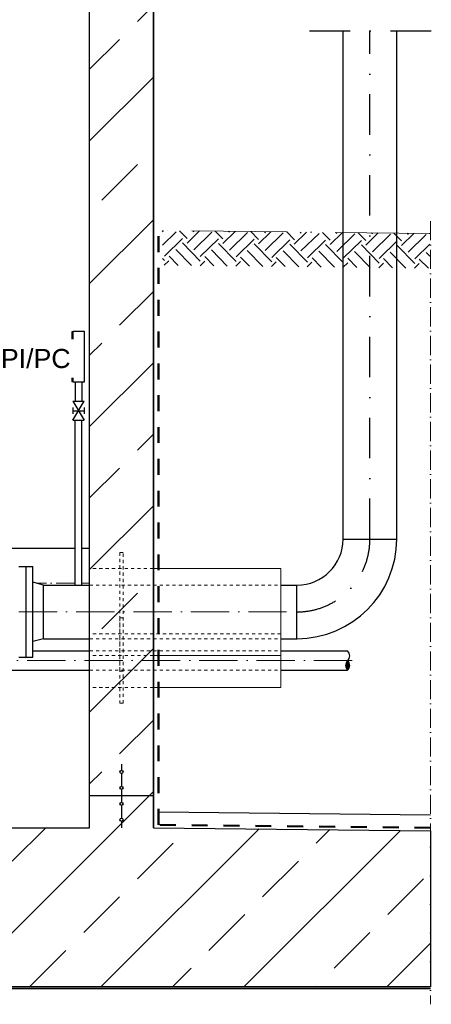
# Model space of a CAD drawing. Header units: millimetres. Extents: x -48448 to 452754, y -13941 to 17062.
# Tile 53 of 256: x -4411 to -3118, y 2525 to 5619. Entities that reach past the tile are written whole.
import ezdxf

# ---------------------------------------------------------------- set-up
doc = ezdxf.new("R2010")
doc.units = ezdxf.units.MM
for name, pattern in [('ACAD_ISO10W100', [18, 12, -3, 0, -3]), ('DASHDOT', [25.4, 12.7, -6.35, 0, -6.35]), ('JIS_02_1.0', [2, 1, -1])]:
    doc.linetypes.add(name, pattern=pattern)
doc.layers.add('Beschriftung', color=7, linetype='Continuous')
doc.styles.add('LBB3.5M1000', font='isocp.shx', dxfattribs={"height": 3.5})

msp = doc.modelspace()

# ---------------------------------------------------------------- hatches: boundary and pattern name
at = {"lineweight": 13}
h = msp.add_hatch(dxfattribs=at)
h.set_pattern_fill('ANSI33', color=256, scale=50, style=0)
h.paths.add_polyline_path([(-8285.877, 5973.158), (-8330.854, 5971.707), (-8341.171, 5981.38), (-8341.171, 6158.475), (-8331.502, 6168.789), (-7250.932, 6206.651), (-7250.932, 6375.37), (-7230.932, 6395.37), (-7110.932, 6395.37), (-7090.932, 6375.37), (-7090.932, 6011.709), (-8031.235, 5981.374), (-8030.911, 5971.379), (-7990.932, 5972.669), (-7990.932, 3079.77), (-4190.932, 3079.77), (-4190.932, 6095.262), (-4150.953, 6096.551), (-4151.275, 6106.546), (-6090.932, 6043.97), (-6090.932, 6375.37), (-6070.932, 6395.37), (-5950.932, 6395.37), (-5930.932, 6375.37), (-5930.932, 6249.236), (-4053.74, 6309.797), (-4043.407, 6320.13), (-4043.407, 6450.345), (-4033.215, 6460.537), (-3853.402, 6466.338), (-3843.407, 6456.343), (-3843.407, 6126.484), (-3853.079, 6116.166), (-3898.056, 6114.715), (-3939.325, 6153.405), (-3938.035, 6113.426), (-4030.911, 6110.429), (-4030.589, 6100.434), (-3990.932, 6101.714), (-3990.932, 3079.77), (-3120.707, 3069.974), (-3120.597, 2579.77), (-8913.67, 2579.77), (-8913.67, 3071.634), (-8190.932, 3079.77), (-8190.932, 5966.216), (-8150.953, 5967.506), (-8151.275, 5977.501), (-8245.898, 5974.448), (-8247.188, 6014.427)])
h = msp.add_hatch()
h.set_pattern_fill('EARTH', color=256, scale=12.5, angle=44.355047, style=0)
h.set_pattern_definition([(44.35505, (21281.44, 42872.126), (1.26356, 112.24609), [79.375, -79.375]), (44.35505, (21260.63, 42893.41), (1.26356, 112.24609), [79.375, -79.375]), (44.35505, (21239.825, 42914.69), (1.26356, 112.24609), [79.375, -79.375]), (134.35505, (21239.98, 42928.72), (-112.24609, 1.26356), [79.375, -79.375]), (134.35505, (21261.266, 42949.53), (-112.24609, 1.26356), [79.375, -79.375]), (134.35505, (21282.55, 42970.34), (-112.24609, 1.26356), [79.375, -79.375])])
h.paths.add_polyline_path([(-3962.532, 4955.951), (-3962.532, 4846.898), (-3123.756, 4837.456), (-3122.528, 4946.495)])
h = msp.add_hatch(color=256)
h.dxf.hatch_style = 1
h.paths.add_polyline_path([(-3380.994, 3574.62, 0.43057008), (-3380.994, 3604.77, 0.43057008)])
h = msp.add_hatch(dxfattribs=at)
h.set_pattern_fill('ANSI33', color=256, scale=50, style=0)
h.set_pattern_definition([(45, (130585.1, 41179.55), (-224.5064, 224.5064), []), (45, (130809.62, 41179.55), (-224.5064, 224.5064), [158.75, -79.375])])
h.paths.add_polyline_path([(-4095.932, 3254.943, 1), (-4085.932, 3254.943, 1)], flags=17)
h = msp.add_hatch(dxfattribs=at)
h.set_pattern_fill('ANSI33', color=256, scale=50, style=0)
h.set_pattern_definition([(45, (130585.1, 41129.55), (-224.5064, 224.5064), []), (45, (130809.62, 41129.55), (-224.5064, 224.5064), [158.75, -79.375])])
h.paths.add_polyline_path([(-4095.932, 3204.943, 1), (-4085.932, 3204.943, 1)], flags=17)
h = msp.add_hatch(dxfattribs=at)
h.set_pattern_fill('ANSI33', color=256, scale=50, style=0)
h.set_pattern_definition([(45, (130585.1, 41079.2), (-224.5064, 224.5064), []), (45, (130809.62, 41079.2), (-224.5064, 224.5064), [158.75, -79.375])])
h.paths.add_polyline_path([(-4095.932, 3154.597, 1), (-4085.932, 3154.597, 1)], flags=17)
h = msp.add_hatch(dxfattribs=at)
h.set_pattern_fill('ANSI33', color=256, scale=50, style=0)
h.set_pattern_definition([(45, (130585.1, 41029.2), (-224.5064, 224.5064), []), (45, (130809.62, 41029.2), (-224.5064, 224.5064), [158.75, -79.375])])
h.paths.add_polyline_path([(-4095.932, 3104.597, 1), (-4085.932, 3104.597, 1)], flags=17)

# ---------------------------------------------------------------- linework, layer by layer
for p, q in [((-4190.932, 3079.77), (-4190.932, 6105.267)), ((-3990.932, 3079.77), (-3990.932, 6111.719)), ((-3395.082, 3986.77), (-3395.082, 5583.306)), ((-3226.782, 3986.77), (-3226.782, 5583.306)), ((-3395.082, 3986.77), (-3226.782, 3986.77)), ((-4236.338, 3957.32), (-4639.194, 3957.32)), ((-4190.932, 3957.32), (-4215.038, 3957.32)), ((-4335.932, 3841.92), (-4190.932, 3841.92)), ((-3590.932, 3841.92), (-3540.932, 3841.92)), ((-3540.932, 3673.62), (-3540.932, 3841.92)), ((-4335.932, 3673.62), (-4190.932, 3673.62)), ((-3590.932, 3673.62), (-3540.932, 3673.62)), ((-3590.932, 3634.92), (-3380.994, 3634.92)), ((-3590.932, 3574.62), (-3380.994, 3574.62)), ((-4090.932, 3279.77), (-4090.932, 3259.943)), ((-4090.932, 3249.943), (-4090.932, 3209.943)), ((-4090.932, 3199.943), (-4090.932, 3159.597)), ((-3990.932, 3179.77), (-4190.932, 3179.77)), ((-4090.932, 3149.597), (-4090.932, 3109.597)), ((-3974.82, 3129.592), (-3120.597, 3119.976)), ((-4090.932, 3099.597), (-4090.932, 3079.77)), ((-6090.932, 3079.77), (-4190.932, 3079.77)), ((-3990.932, 3079.77), (-3120.597, 3069.973)), ((-8913.67, 2579.77), (-3120.597, 2579.77)), ((-8913.67, 2574.77), (-3120.597, 2574.77))]:
    msp.add_line(p, q)
at = {"linetype": 'DASHDOT', "ltscale": 10}
for p, q in [((-3500.249, 5583.306), (-3118.336, 5583.306)), ((-3310.932, 3986.77), (-3310.932, 5583.306))]:
    msp.add_line(p, q, dxfattribs=at)
at = {"linetype": 'ACAD_ISO10W100', "lineweight": 13, "ltscale": 5}
msp.add_line((-3120.597, 4985.304), (-3120.597, 2524.77), dxfattribs=at)
at = {"linetype": 'ACAD_ISO10W100', "lineweight": 13, "ltscale": 25}
msp.add_line((-3120.597, 4946.473), (-3990.932, 4956.27), dxfattribs=at)
at = {"linetype": 'JIS_02_1.0', "lineweight": 50, "ltscale": 50}
for p, q in [((-3974.82, 3088.487), (-3974.82, 4956.089)), ((-3120.597, 3079.345), (-3974.82, 3088.487))]:
    msp.add_line(p, q, dxfattribs=at)
at = {"linetype": 'Continuous', "lineweight": -2, "ltscale": 10}
for p, q in [((-4243.688, 4419.771), (-4207.688, 4359.771)), ((-4243.688, 4359.771), (-4207.688, 4419.771)), ((-4243.688, 4419.771), (-4207.688, 4419.771)), ((-4243.688, 4399.77), (-4243.688, 4379.771)), ((-4207.688, 4399.77), (-4207.688, 4379.771)), ((-4243.688, 4389.771), (-4207.688, 4389.771)), ((-4243.688, 4359.771), (-4207.688, 4359.771)), ((-4236.338, 3841.92), (-4236.338, 4359.771)), ((-4215.038, 3841.92), (-4215.038, 4359.771)), ((-4412.932, 3900.27), (-4368.932, 3900.27)), ((-4390.932, 3900.27), (-4390.932, 3615.27)), ((-4368.932, 3615.27), (-4368.932, 3900.27)), ((-4335.932, 3841.92), (-4368.932, 3850.763)), ((-4335.932, 3673.62), (-4335.932, 3841.92)), ((-4335.932, 3673.62), (-4368.932, 3664.778)), ((-4368.932, 3634.92), (-4190.932, 3634.92)), ((-4412.932, 3615.27), (-4368.932, 3615.27)), ((-4565.932, 3574.62), (-4190.932, 3574.62))]:
    msp.add_line(p, q, dxfattribs=at)
at = {"linetype": 'JIS_02_1.0', "lineweight": 18, "ltscale": 10}
for p, q in [((-3990.932, 3894.27), (-4190.932, 3894.27)), ((-4190.932, 3841.92), (-3590.932, 3841.92)), ((-3590.932, 3688.92), (-4190.932, 3688.92)), ((-4190.932, 3673.62), (-3590.932, 3673.62)), ((-4190.932, 3634.92), (-3590.932, 3634.92)), ((-3990.932, 3621.27), (-4190.932, 3621.27)), ((-4190.932, 3574.62), (-3590.932, 3574.62)), ((-3990.932, 3520.62), (-4190.932, 3520.62))]:
    msp.add_line(p, q, dxfattribs=at)
at = {"lineweight": 13}
for p, q in [((-3990.932, 3894.27), (-3590.932, 3894.27)), ((-3590.932, 3894.27), (-3590.932, 3621.27)), ((-3590.932, 3621.27), (-3990.932, 3621.27)), ((-3590.932, 3621.27), (-3590.932, 3520.62)), ((-3590.932, 3520.62), (-3990.932, 3520.62))]:
    msp.add_line(p, q, dxfattribs=at)
at = {"linetype": 'ACAD_ISO10W100', "lineweight": 18, "ltscale": 5}
for p, q in [((-4236.338, 3847.77), (-4357.764, 3847.77)), ((-4190.932, 3847.77), (-4215.038, 3847.77))]:
    msp.add_line(p, q, dxfattribs=at)
at = {"linetype": 'ACAD_ISO10W100', "lineweight": 18, "ltscale": 10}
for p, q in [((-4953.432, 3757.77), (-3540.932, 3757.77)), ((-3366.734, 3604.77), (-4565.932, 3604.77))]:
    msp.add_line(p, q, dxfattribs=at)
for points in [[(-3990.932, 6101.714), (-3990.932, 3079.77), (-3120.707, 3069.974), (-3120.597, 2579.77), (-8913.67, 2579.77)], [(-7990.932, 3079.77), (-4190.932, 3079.77), (-4190.932, 6095.262)]]:
    msp.add_lwpolyline(points)
at = {"linetype": 'Continuous', "ltscale": 10}
for points in [[(-4243.066, 4637.761), (-4246.892, 4637.761), (-4246.892, 4481.779), (-4243.066, 4481.779)], [(-4243.066, 4639.77), (-4208.31, 4639.77), (-4208.31, 4479.77), (-4243.066, 4479.77)]]:
    msp.add_lwpolyline(points, close=True, dxfattribs=at)
at = {"linetype": 'JIS_02_1.0', "lineweight": 18, "ltscale": 10}
for points in [[(-4095.932, 3944.27), (-4095.932, 3571.27), (-4085.932, 3571.27), (-4085.932, 3944.27)], [(-4095.932, 3738.92), (-4095.932, 3470.62), (-4085.932, 3470.62), (-4085.932, 3738.92)]]:
    msp.add_lwpolyline(points, close=True, dxfattribs=at)
for centre in [(-4090.932, 3254.943), (-4090.932, 3204.943), (-4090.932, 3154.597), (-4090.932, 3104.597)]:
    msp.add_circle(centre, 5)
for radius in [313.15, 144.85]:
    msp.add_arc((-3539.932, 3986.77), radius, 270, 0)
at = {"linetype": 'DASHDOT', "ltscale": 10}
msp.add_arc((-3539.932, 3986.77), 229, 270, 0, dxfattribs=at)
at = {"linetype": 'Continuous', "ltscale": 10}
for centre, start, end in [((-3395.255, 3619.845), 313.40947, 46.59053), ((-3366.734, 3589.695), 133.40947, 226.59053), ((-3395.255, 3589.695), 313.40947, 46.59053)]:
    msp.add_arc(centre, 20.751, start, end, dxfattribs=at)

# ---------------------------------------------------------------- next in the draw order: texts
at = {"layer": 'Beschriftung', "color": 1, "insert": (-4469.6, 4583.936), "char_height": 60, "width": 219.13903, "attachment_point": 1, "style": 'LBB3.5M1000', "bg_fill": 2}
msp.add_mtext('{\\fArial|b0|i0|c0|p34;\\C256;PI/PC}', dxfattribs=at)

# ---------------------------------------------------------------- next in the draw order: linework, layer by layer
at = {"linetype": 'Continuous', "lineweight": -2, "ltscale": 10}
for p, q in [((-4236.338, 4480.482), (-4236.338, 4419.771)), ((-4215.038, 4480.482), (-4215.038, 4419.771))]:
    msp.add_line(p, q, dxfattribs=at)

doc.saveas('drawing.dxf')
